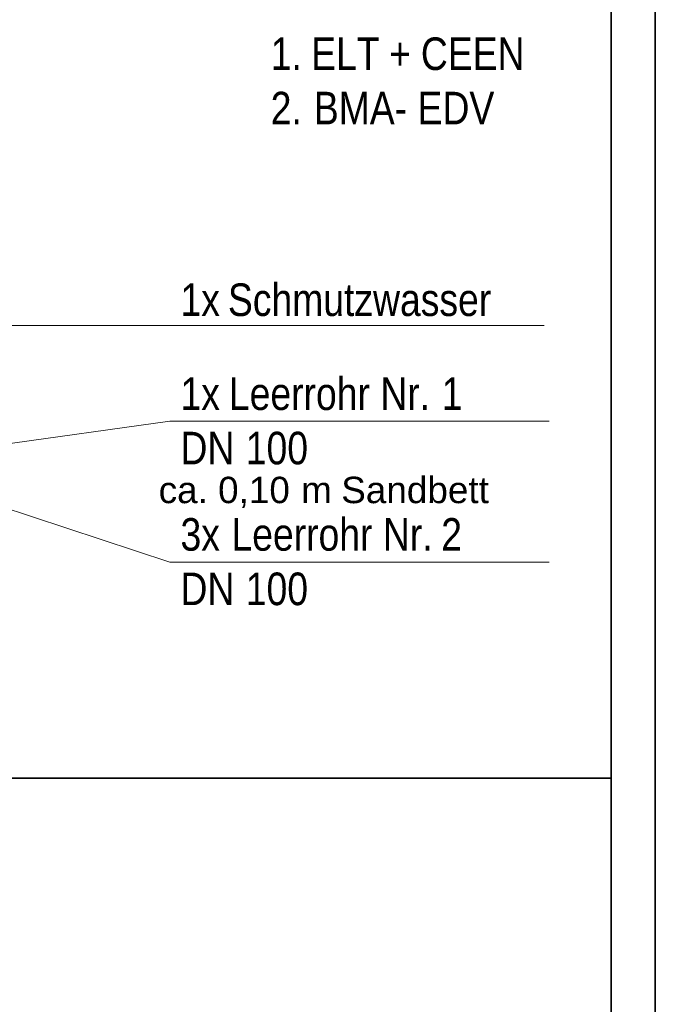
# Model space of a CAD drawing. Extents: x -779 to 790, y -208 to 633.
# Tile 231 of 232: x 717 to 790, y 406 to 518. Entities that reach past the tile are written whole.
import ezdxf

# ---------------------------------------------------------------- set-up
doc = ezdxf.new("R2010")
doc.units = 0
doc.layers.get('0').update_dxf_attribs({"lineweight": 25})
doc.layers.add('_3d_View_', color=7, linetype='Continuous')
for name, color, linetype, lineweight in [('E-15', 7, 'Continuous', 15), ('ITB_ELT_Detail', 7, 'Continuous', 30), ('Rahmen-A0U86KLAPE', 7, 'Continuous', 35), ('X_Rahmen', 7, 'Continuous', 25)]:
    doc.layers.add(name, color=color, linetype=linetype, lineweight=lineweight)
doc.styles.get("Standard").update_dxf_attribs({"font": 'arial.ttf'})

# ---------------------------------------------------------------- blocks, each defined once
blk = doc.blocks.new('Blockreferenz-A07F5V4KWF', base_point=(-779.5, -207.57))
at = {"layer": 'Rahmen-A0U86KLAPE', "color": 0, "linetype": 'ByBlock', "ltscale": 0.35}
for p, q in [((789.5, -207.57), (789.5, 633.43)), ((784.5, -202.57), (784.5, 628.43))]:
    blk.add_line(p, q, dxfattribs=at)
blk = doc.blocks.new('MText-A07F5VGLWF', base_point=(745.81, 505.63))
at = {"color": 0, "linetype": 'ByBlock', "lineweight": -2, "ltscale": 0.3, "char_height": 3.7, "attachment_point": 1}
for s, insert in [('{\\fArial Narrow;1.}', (745.81, 515.51)), ('{\\fArial Narrow;ELT}', (750.4, 515.51)), ('{\\fArial Narrow;+}', (759.25, 515.51)), ('{\\fArial Narrow;CEEN}', (762.87, 515.51)), ('{\\fArial Narrow;2.}', (745.81, 509.33)), ('{\\fArial Narrow;BMA-}', (750.71, 509.33)), ('{\\fArial Narrow;EDV}', (762.5, 509.33))]:
    blk.add_mtext(s, dxfattribs=dict(at, insert=insert))
blk = doc.blocks.new('MText-A07F5VGPWF', base_point=(735.56, 483.85))
at = {"color": 0, "linetype": 'ByBlock', "lineweight": -2, "ltscale": 0.3, "char_height": 3.7, "attachment_point": 1}
for s, insert in [('{\\fArial Narrow;1x}', (735.56, 487.55)), ('{\\fArial Narrow;Schmutzwasser}', (740.95, 487.55))]:
    blk.add_mtext(s, dxfattribs=dict(at, insert=insert))
blk = doc.blocks.new('MText-A07F5VGVWF', base_point=(735.56, 450.99))
at = {"color": 0, "linetype": 'ByBlock', "lineweight": -2, "ltscale": 0.3, "char_height": 3.7, "attachment_point": 1}
for s, insert in [('{\\fArial Narrow;Leerrohr}', (741.35, 460.88)), ('{\\fArial Narrow;3x}', (735.56, 460.88)), ('{\\fArial Narrow;Nr.}', (758.56, 460.88)), ('{\\fArial Narrow;2}', (765.18, 460.88)), ('{\\fArial Narrow;DN}', (735.56, 454.69)), ('{\\fArial Narrow;100}', (742.98, 454.69))]:
    blk.add_mtext(s, dxfattribs=dict(at, insert=insert))
blk = doc.blocks.new('MText-A07F5VHRWF', base_point=(735.56, 466.99))
at = {"color": 0, "linetype": 'ByBlock', "lineweight": -2, "ltscale": 0.3, "char_height": 3.7, "attachment_point": 1}
for s, insert in [('{\\fArial Narrow;1x}', (735.56, 476.87)), ('{\\fArial Narrow;Leerrohr}', (741.06, 476.87)), ('{\\fArial Narrow;Nr.}', (758.27, 476.87)), ('{\\fArial Narrow;1}', (765.23, 476.87)), ('{\\fArial Narrow;DN}', (735.56, 470.69)), ('{\\fArial Narrow;100}', (742.98, 470.69))]:
    blk.add_mtext(s, dxfattribs=dict(at, insert=insert))
blk = doc.blocks.new('MText-A07F5VHTWF', base_point=(733.08, 462.58))
at = {"color": 7, "linetype": 'ByBlock', "lineweight": 35, "ltscale": 0.000177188, "true_color": 0xffffff, "char_height": 3, "attachment_point": 1}
for s, insert in [('{\\fArial;0,10}', (739.83, 465.58)), ('{\\fArial;Sandbett}', (753.82, 465.58)), ('{\\fArial;ca.}', (733.08, 465.58)), ('{\\fArial;m}', (749.26, 465.58))]:
    blk.add_mtext(s, dxfattribs=dict(at, insert=insert))
blk = doc.blocks.new('3D-Ansicht-Rahmen-A07F5VIWWF', base_point=(604.5, 431.33))
at = {"color": 0, "linetype": 'ByBlock', "lineweight": -2, "ltscale": 0.25}
for p, q in [((784.5, 544.42), (784.5, 431.33)), ((784.5, 431.33), (604.5, 431.33))]:
    blk.add_line(p, q, dxfattribs=at)
blk = doc.blocks.new('3D-Ansicht-Rahmen-A07F5VKXWF', base_point=(604.5, 330.61))
at = {"color": 0, "linetype": 'ByBlock', "lineweight": -2, "ltscale": 0.25}
for p, q in [((604.5, 330.61), (604.5, 431.33)), ((604.5, 431.33), (784.5, 431.33)), ((784.5, 431.33), (784.5, 330.61)), ((784.5, 330.61), (604.5, 330.61))]:
    blk.add_line(p, q, dxfattribs=at)

msp = doc.modelspace()

# ---------------------------------------------------------------- linework, layer by layer
at = {"layer": 'E-15', "ltscale": 7.59375e-05}
for p, q in [((734.34, 482.77), (701.29, 482.77)), ((776.88, 482.77), (734.34, 482.77)), ((734.34, 471.89), (700.2, 467.14)), ((777.46, 471.88), (734.34, 471.89)), ((734.34, 455.88), (700.2, 467.14)), ((777.46, 455.88), (734.34, 455.88))]:
    msp.add_line(p, q, dxfattribs=at)

# ---------------------------------------------------------------- block references
at = {"color": 0, "linetype": 'ByBlock', "lineweight": -2, "ltscale": 6.58125e-05}
msp.add_blockref('MText-A07F5VHTWF', (733.08, 462.58), dxfattribs=at)
at = {"layer": '_3d_View_', "color": 7, "linetype": 'Continuous', "lineweight": 25}
for name, p in [('3D-Ansicht-Rahmen-A07F5VIWWF', (604.5, 431.33)), ('3D-Ansicht-Rahmen-A07F5VKXWF', (604.5, 330.61))]:
    msp.add_blockref(name, p, dxfattribs=at)
at = {"layer": 'ITB_ELT_Detail', "ltscale": 0.3}
for name, p in [('MText-A07F5VGLWF', (745.81, 505.63)), ('MText-A07F5VGPWF', (735.56, 483.85)), ('MText-A07F5VHRWF', (735.56, 466.99)), ('MText-A07F5VGVWF', (735.56, 450.99))]:
    msp.add_blockref(name, p, dxfattribs=at)
at = {"layer": 'X_Rahmen', "ltscale": 0.25}
msp.add_blockref('Blockreferenz-A07F5V4KWF', (-779.5, -207.57), dxfattribs=at)

doc.saveas('drawing.dxf')
